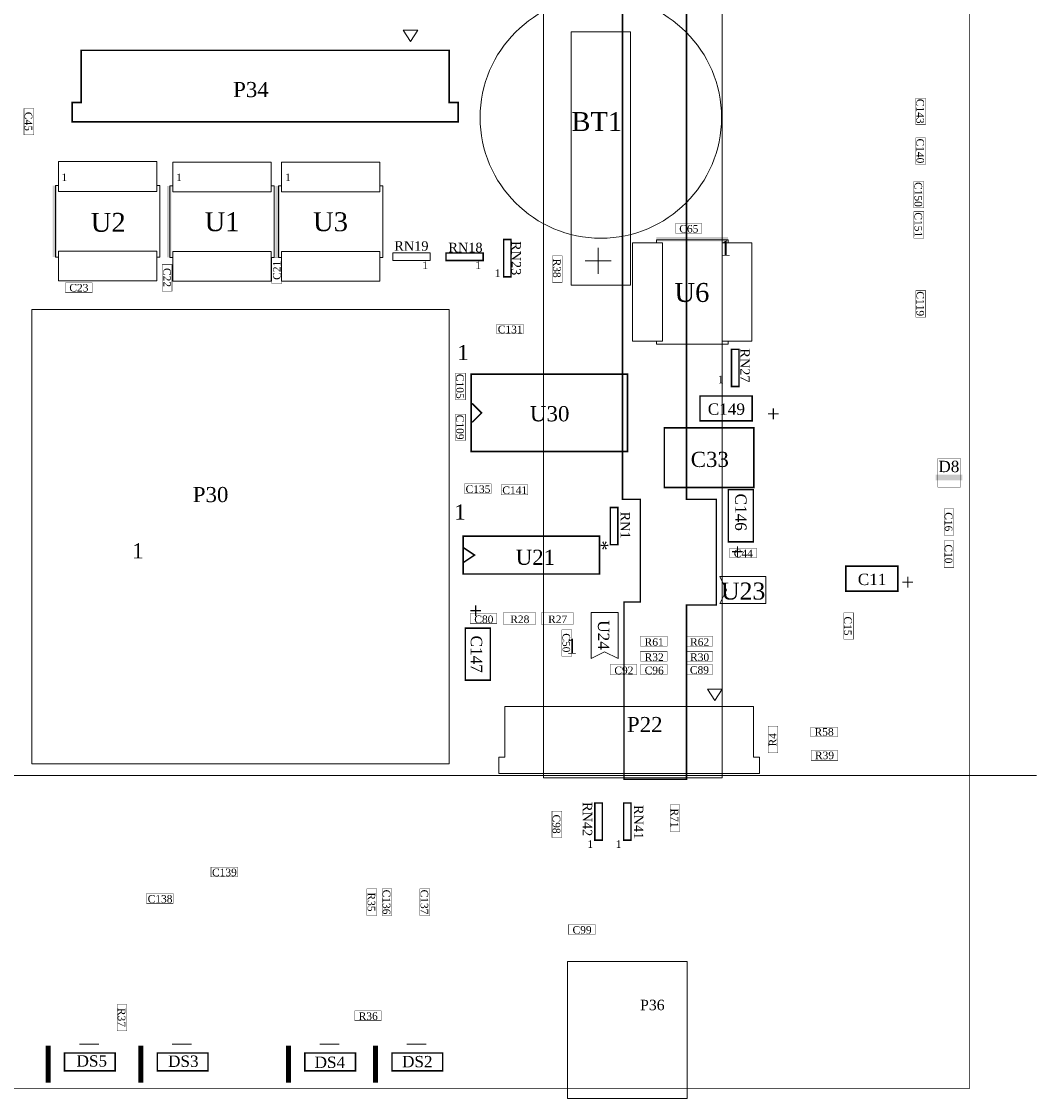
# Model space of a CAD drawing. Header units: inches. Extents: x -48 to 59, y -52 to 60.
# Tile 2 of 3: x -9 to 59, y -52 to 20. Entities that reach past the tile are written whole.
import ezdxf
from ezdxf.enums import TextEntityAlignment as Align

# ---------------------------------------------------------------- set-up
doc = ezdxf.new("R2010")
doc.units = ezdxf.units.IN
doc.header["$MEASUREMENT"] = 0
for name, color, linetype, lineweight, true_color in [('ASSEMBLY_OUTLINES_BTM', 191, 'Continuous', 0, 0xbf7fff), ('ASSEMBLY_REF_DES_BTM', 191, 'Continuous', 0, 0xbf7fff), ('BOARD_OUTLINE', 1, 'Continuous', 0, 0xff0000)]:
    doc.layers.add(name, color=color, linetype=linetype, lineweight=lineweight, true_color=true_color)
doc.styles.get("Standard").update_dxf_attribs({"font": 'TIMES.TTF'})

msp = doc.modelspace()

# ---------------------------------------------------------------- linework, layer by layer
at = {"layer": 'ASSEMBLY_OUTLINES_BTM'}
for p, q in [((29.208, 2.942), (29.208, 4.692)), ((28.333, 3.817), (30.083, 3.817)), ((-47.62, -30.729), (58.62, -30.729)), ((-5.603, -48.757), (-4.303, -48.757)), ((0.62, -48.757), (1.92, -48.757)), ((10.526, -48.757), (11.826, -48.757)), ((16.368, -48.757), (17.668, -48.757))]:
    msp.add_line(p, q, dxfattribs=at)
for points in [[(25.54, -30.889), (25.54, 33.311), (-15.46, 33.311), (-15.46, -30.889), (-27.46, -30.889), (-27.46, 55.011), (37.54, 55.011), (37.54, -30.889)], [(16.112, 19.294), (16.612, 18.544), (17.112, 19.294)], [(27.387, 2.188), (27.387, 19.188), (31.387, 19.188), (31.387, 2.188)], [(-0.4, 8.874), (-0.4, 8.474), (-7, 8.474), (-7, 8.874), (-7.2, 8.874), (-7.2, 4.074), (-7, 4.074), (-7, 4.474), (-0.4, 4.474), (-0.4, 4.074), (-0.2, 4.074), (-0.2, 8.874)], [(7.269, 8.843), (7.269, 8.443), (0.669, 8.443), (0.669, 8.843), (0.469, 8.843), (0.469, 4.043), (0.669, 4.043), (0.669, 4.443), (7.269, 4.443), (7.269, 4.043), (7.469, 4.043), (7.469, 8.843)], [(14.548, 8.843), (14.548, 8.443), (7.948, 8.443), (7.948, 8.843), (7.748, 8.843), (7.748, 4.043), (7.948, 4.043), (7.948, 4.443), (14.548, 4.443), (14.548, 4.043), (14.748, 4.043), (14.748, 8.843)], [(37.922, -1.584), (37.522, -1.584), (37.522, 5.016), (37.922, 5.016), (37.922, 5.216), (33.122, 5.216), (33.122, 5.016), (33.522, 5.016), (33.522, -1.584), (33.122, -1.584), (33.122, -1.784), (37.922, -1.784)], [(15.437, 3.844), (15.437, 4.345), (17.937, 4.345), (17.937, 3.844)], [(-8.798, -29.941), (-8.798, 0.559), (19.202, 0.559), (19.202, -29.941)], [(37.362, -17.383), (37.812, -18.283), (37.362, -19.183), (40.462, -19.183), (40.462, -17.383)], [(28.741, -22.881), (29.641, -22.431), (30.541, -22.881), (30.541, -19.781), (28.741, -19.781)], [(37.536, -24.943), (36.536, -24.943), (37.036, -25.693)], [(40.036, -30.592), (22.536, -30.592), (22.536, -29.492), (22.936, -29.492), (22.936, -26.092), (39.636, -26.092), (39.636, -29.492), (40.036, -29.492)], [(27.155, -52.412), (27.155, -43.212), (35.175, -43.212), (35.175, -52.412)]]:
    msp.add_lwpolyline(points, close=True, dxfattribs=at)
at = {"layer": 'ASSEMBLY_OUTLINES_BTM', "lineweight": 211}
for points, const_width in [([(30.84, 31.611), (30.84, -12.189), (32.04, -12.189), (32.04, -19.089), (30.94, -19.089), (30.94, -30.989), (35.14, -30.989), (35.14, -19.289), (37.14, -19.289), (37.14, -12.189), (35.14, -12.189), (35.14, 54.611)], 0.102), ([(20.75, -7.023), (21.385, -6.388), (20.75, -5.753)], 0.102), ([(20.148, -16.443), (20.91, -15.935), (20.148, -15.427)], 0.102), ([(-7.703, -51.357), (-7.703, -48.857)], 0.35), ([(-1.48, -51.357), (-1.48, -48.857)], 0.35), ([(8.426, -51.357), (8.426, -48.857)], 0.35), ([(14.268, -51.357), (14.268, -48.857)], 0.35)]:
    msp.add_lwpolyline(points, dxfattribs=dict(at, const_width=const_width))
for points, const_width in [([(19.812, 13.145), (-6.088, 13.145), (-6.088, 14.445), (-5.488, 14.445), (-5.488, 17.945), (19.212, 17.945), (19.212, 14.445), (19.812, 14.445)], 0.1), ([(22.863, 2.743), (22.863, 5.243), (23.363, 5.243), (23.363, 2.743)], 0.102), ([(18.993, 3.844), (18.993, 4.345), (21.493, 4.345), (21.493, 3.844)], 0.102), ([(38.154, -4.623), (38.154, -2.123), (38.654, -2.123), (38.654, -4.623)], 0.102), ([(20.68, -8.988), (20.68, -3.788), (31.17, -3.788), (31.17, -8.988)], 0.102), ([(36.045, -6.929), (36.045, -5.253), (39.544, -5.253), (39.544, -6.929)], 0.102), ([(33.651, -11.393), (33.651, -7.393), (39.651, -7.393), (39.651, -11.393)], 0.102), ([(37.947, -15.041), (37.947, -11.542), (39.623, -11.542), (39.623, -15.041)], 0.102), ([(30.026, -15.24), (30.026, -12.74), (30.526, -12.74), (30.526, -15.24)], 0.102), ([(20.148, -17.205), (20.148, -14.665), (29.292, -14.665), (29.292, -17.205)], 0.102), ([(45.824, -18.359), (45.824, -16.683), (49.323, -16.683), (49.323, -18.359)], 0.102), ([(20.294, -24.338), (20.294, -20.839), (21.97, -20.839), (21.97, -24.338)], 0.102), ([(28.985, -35.078), (28.985, -32.578), (29.485, -32.578), (29.485, -35.078)], 0.102), ([(30.915, -35.078), (30.915, -32.578), (31.415, -32.578), (31.415, -35.078)], 0.102), ([(-6.603, -50.557), (-6.603, -49.357), (-3.203, -49.357), (-3.203, -50.557)], 0.1), ([(-0.38, -50.557), (-0.38, -49.357), (3.02, -49.357), (3.02, -50.557)], 0.1), ([(9.526, -50.557), (9.526, -49.357), (12.926, -49.357), (12.926, -50.557)], 0.1), ([(15.368, -50.557), (15.368, -49.357), (18.768, -49.357), (18.768, -50.557)], 0.1)]:
    msp.add_lwpolyline(points, close=True, dxfattribs=dict(at, const_width=const_width))
at = {"layer": 'ASSEMBLY_OUTLINES_BTM', "lineweight": 60, "const_width": 0.0254}
for points in [[(50.52, 12.959), (50.52, 14.737), (51.18, 14.737), (51.18, 12.959)], [(-9.323, 12.273), (-9.323, 14.051), (-8.662, 14.051), (-8.662, 12.273)], [(50.52, 10.292), (50.52, 12.07), (51.18, 12.07), (51.18, 10.292)], [(50.393, 7.371), (50.393, 9.149), (51.053, 9.149), (51.053, 7.371)], [(50.393, 5.339), (50.393, 7.117), (51.053, 7.117), (51.053, 5.339)], [(34.391, 5.669), (34.391, 6.33), (36.169, 6.33), (36.169, 5.669)], [(7.314, 2.291), (7.314, 4.069), (7.975, 4.069), (7.975, 2.291)], [(26.136, 2.374), (26.136, 4.152), (26.796, 4.152), (26.796, 2.374)], [(-0.052, 1.783), (-0.052, 3.561), (0.609, 3.561), (0.609, 1.783)], [(-6.529, 1.681), (-6.529, 2.342), (-4.751, 2.342), (-4.751, 1.681)], [(50.523, 0.037), (50.523, 1.815), (51.184, 1.815), (51.184, 0.037)], [(22.402, -1.087), (22.402, -0.427), (24.18, -0.427), (24.18, -1.087)], [(19.633, -5.507), (19.633, -3.729), (20.294, -3.729), (20.294, -5.507)], [(19.633, -8.25), (19.633, -6.472), (20.294, -6.472), (20.294, -8.25)], [(51.993, -11.374), (51.993, -9.444), (53.517, -9.444), (53.517, -11.374)], [(20.243, -11.806), (20.243, -11.146), (22.021, -11.146), (22.021, -11.806)], [(22.707, -11.882), (22.707, -11.222), (24.485, -11.222), (24.485, -11.882)], [(52.425, -14.6), (52.425, -12.822), (53.085, -12.822), (53.085, -14.6)], [(52.425, -16.759), (52.425, -14.981), (53.085, -14.981), (53.085, -16.759)], [(38.048, -16.124), (38.048, -15.464), (39.826, -15.464), (39.826, -16.124)], [(20.624, -20.518), (20.624, -19.858), (22.402, -19.858), (22.402, -20.518)], [(22.859, -20.594), (22.859, -19.782), (24.993, -19.782), (24.993, -20.594)], [(25.399, -20.594), (25.399, -19.782), (27.533, -19.782), (27.533, -20.594)], [(45.694, -21.585), (45.694, -19.807), (46.354, -19.807), (46.354, -21.585)], [(26.771, -22.728), (26.771, -20.95), (27.431, -20.95), (27.431, -22.728)], [(32.054, -22.042), (32.054, -21.382), (33.832, -21.382), (33.832, -22.042)], [(35.102, -22.042), (35.102, -21.382), (36.88, -21.382), (36.88, -22.042)], [(32.054, -23.058), (32.054, -22.398), (33.832, -22.398), (33.832, -23.058)], [(35.102, -23.058), (35.102, -22.398), (36.88, -22.398), (36.88, -23.058)], [(30.022, -23.947), (30.022, -23.287), (31.8, -23.287), (31.8, -23.947)], [(32.054, -23.947), (32.054, -23.287), (33.832, -23.287), (33.832, -23.947)], [(35.102, -23.947), (35.102, -23.287), (36.88, -23.287), (36.88, -23.947)], [(40.614, -29.205), (40.614, -27.427), (41.274, -27.427), (41.274, -29.205)], [(43.484, -28.138), (43.484, -27.478), (45.262, -27.478), (45.262, -28.138)], [(43.509, -29.713), (43.509, -29.053), (45.287, -29.053), (45.287, -29.713)], [(26.11, -34.895), (26.11, -33.117), (26.771, -33.117), (26.771, -34.895)], [(34.035, -34.488), (34.035, -32.71), (34.696, -32.71), (34.696, -34.488)], [(3.225, -37.536), (3.225, -36.876), (5.003, -36.876), (5.003, -37.536)], [(-1.093, -39.314), (-1.093, -38.654), (0.685, -38.654), (0.685, -39.314)], [(13.69, -40.127), (13.69, -38.349), (14.35, -38.349), (14.35, -40.127)], [(14.706, -40.127), (14.706, -38.349), (15.366, -38.349), (15.366, -40.127)], [(17.246, -40.127), (17.246, -38.349), (17.906, -38.349), (17.906, -40.127)], [(27.228, -41.397), (27.228, -40.737), (29.006, -40.737), (29.006, -41.397)], [(-3.074, -47.874), (-3.074, -46.096), (-2.414, -46.096), (-2.414, -47.874)], [(12.877, -47.188), (12.877, -46.528), (14.655, -46.528), (14.655, -47.188)]]:
    msp.add_lwpolyline(points, close=True, dxfattribs=at)
at = {"layer": 'ASSEMBLY_OUTLINES_BTM'}
for points in [[(-7, 8.874), (-7, 10.474), (-0.4, 10.474), (-0.4, 8.874)], [(0.669, 8.843), (0.669, 10.443), (7.269, 10.443), (7.269, 8.843)], [(7.948, 8.843), (7.948, 10.443), (14.548, 10.443), (14.548, 8.843)], [(33.122, 5.016), (31.522, 5.016), (31.522, -1.584), (33.122, -1.584)], [(37.922, 5.016), (39.522, 5.016), (39.522, -1.584), (37.922, -1.584)], [(-7, 4.074), (-7, 2.474), (-0.4, 2.474), (-0.4, 4.074)], [(0.669, 4.043), (0.669, 2.443), (7.269, 2.443), (7.269, 4.043)], [(7.948, 4.043), (7.948, 2.443), (14.548, 2.443), (14.548, 4.043)]]:
    msp.add_lwpolyline(points, dxfattribs=at)
at = {"layer": 'ASSEMBLY_OUTLINES_BTM', "lineweight": 0}
msp.add_circle((29.387, 13.438), 8.1, dxfattribs=at)
at = {"layer": 'ASSEMBLY_OUTLINES_BTM'}
for points in [[(-7.4, 4.074), (-7.1, 4.074), (-7.4, 8.874), (-7.1, 8.874)], [(0.269, 4.043), (0.569, 4.043), (0.269, 8.843), (0.569, 8.843)], [(7.548, 4.043), (7.848, 4.043), (7.548, 8.843), (7.848, 8.843)], [(33.122, 5.116), (37.922, 5.116), (33.122, 5.416), (37.922, 5.416)], [(51.866, -10.917), (53.644, -10.917), (51.866, -10.536), (53.644, -10.536)]]:
    msp.add_solid(points, dxfattribs=at)
at = {"layer": 'BOARD_OUTLINE', "lineweight": 120, "const_width": 0.05}
msp.add_lwpolyline([(-41.86, -51.729), (-41.86, 59.471), (54.14, 59.471), (54.14, -51.729)], close=True, dxfattribs=at)

# ---------------------------------------------------------------- texts
at = {"layer": 'ASSEMBLY_OUTLINES_BTM', "linetype": 'Continuous'}
for p in [(-6.62, 9.42), (1.086, 9.42), (8.391, 9.42), (17.598, 3.515), (21.154, 3.515), (22.455, 2.985), (28.676, -35.336), (30.578, -35.336)]:
    msp.add_text('1', height=0.508, dxfattribs=at).set_placement(p, align=Align.MIDDLE_CENTER)
for height, p in [(1.016, (38.131, 3.854)), (1.016, (20.517, -3.152)), (0.508, (37.63, -4.553)), (1.016, (20.317, -13.86)), (1.016, (-1.299, -16.462)), (1.016, (27.823, -22.867))]:
    msp.add_text('1', height=height, dxfattribs=at).set_placement(p, align=Align.BOTTOM_RIGHT)
for rotation, p in [(180, (40.534, -5.631)), (90, (39.373, -15.269)), (180, (49.551, -16.934)), (-90, (20.163, -20.103))]:
    msp.add_text('+', height=1.016, rotation=rotation, dxfattribs=at).set_placement(p, align=Align.BOTTOM_RIGHT)
msp.add_text('*', height=0.889, rotation=90, dxfattribs=at).set_placement((29.826, -15.29), align=Align.MIDDLE_CENTER)
at = {"layer": 'ASSEMBLY_REF_DES_BTM', "linetype": 'Continuous'}
for s, height, p in [('P34', 1.016, (5.906, 15.316)), ('BT1', 1.27, (29.115, 13.166)), ('U2', 1.27, (-3.67, 6.4)), ('U1', 1.27, (3.969, 6.443)), ('U3', 1.27, (11.248, 6.443)), ('C65', 0.508, (35.292, 5.97)), ('RN19', 0.635, (16.674, 4.814)), ('RN18', 0.635, (20.303, 4.714)), ('C23', 0.508, (-5.64, 2.012)), ('U6', 1.27, (35.5, 1.694)), ('C131', 0.508, (23.303, -0.787)), ('C149', 0.762, (37.812, -6.136)), ('U30', 1.02, (25.954, -6.447)), ('C33', 1.016, (36.699, -9.512)), ('D8', 0.762, (52.742, -9.987)), ('C135', 0.508, (21.144, -11.506)), ('C141', 0.508, (23.608, -11.582)), ('C44', 0.508, (38.949, -15.824)), ('C11', 0.762, (47.591, -17.566)), ('U23', 1.143, (38.939, -18.35)), ('C80', 0.508, (21.537, -20.247)), ('R28', 0.508, (23.95, -20.247)), ('R27', 0.508, (26.49, -20.247)), ('R61', 0.508, (32.967, -21.771)), ('R62', 0.508, (36.015, -21.771)), ('R32', 0.508, (32.967, -22.787)), ('R30', 0.508, (36.015, -22.787)), ('C92', 0.508, (30.935, -23.676)), ('C96', 0.508, (32.967, -23.676)), ('C89', 0.508, (36.003, -23.647)), ('P22', 1.016, (32.334, -27.311)), ('R58', 0.508, (44.373, -27.808)), ('R39', 0.508, (44.398, -29.383)), ('C139', 0.508, (4.126, -37.236)), ('C138', 0.508, (-0.192, -39.014)), ('C99', 0.508, (28.129, -41.097)), ('R36', 0.508, (13.778, -46.888)), ('DS5', 0.762, (-4.774, -49.891)), ('DS3', 0.762, (1.368, -49.91)), ('DS4', 0.762, (11.201, -49.983)), ('DS2', 0.762, (17.07, -49.937))]:
    msp.add_text(s, height=height, dxfattribs=at).set_placement(p, align=Align.MIDDLE_CENTER)
for s, height, rotation, p in [('C143', 0.508, -90, (50.82, 13.86)), ('C45', 0.508, -90, (-9.022, 13.174)), ('C140', 0.508, -90, (50.82, 11.193)), ('C150', 0.508, -90, (50.693, 8.272)), ('C151', 0.508, -90, (50.693, 6.24)), ('RN23', 0.635, -90, (23.707, 3.993)), ('C21', 0.508, 90, (7.645, 3.18)), ('R38', 0.508, -90, (26.436, 3.325)), ('C22', 0.508, -90, (0.279, 2.696)), ('C119', 0.508, -90, (50.824, 0.938)), ('RN27', 0.635, -90, (39.061, -3.207)), ('C105', 0.508, -90, (19.934, -4.606)), ('C109', 0.508, -90, (19.934, -7.349)), ('C146', 0.762, -90, (38.785, -13.056)), ('RN1', 0.635, -90, (31.033, -13.925)), ('C16', 0.508, -90, (52.725, -13.699)), ('C10', 0.508, -90, (52.725, -15.858)), ('C15', 0.508, -90, (45.965, -20.696)), ('U24', 0.762, -90, (29.574, -21.304)), ('C147', 0.762, -90, (21.043, -22.588)), ('C50', 0.508, -90, (27.071, -21.827)), ('R4', 0.508, 90, (40.914, -28.328)), ('RN42', 0.635, -90, (28.49, -33.662)), ('RN41', 0.635, -90, (31.922, -33.862)), ('R71', 0.508, -90, (34.336, -33.587)), ('C98', 0.508, -90, (26.411, -33.994)), ('R35', 0.508, -90, (13.99, -39.226)), ('C136', 0.508, -90, (15.006, -39.226)), ('C137', 0.508, -90, (17.546, -39.226)), ('R37', 0.508, -90, (-2.774, -46.973))]:
    msp.add_text(s, height=height, rotation=rotation, dxfattribs=at).set_placement(p, align=Align.MIDDLE_CENTER)
msp.add_text('P30', height=1.016, dxfattribs=at).set_placement((4.393, -12.685), align=Align.BOTTOM_RIGHT)
msp.add_text('U21', height=1.016, dxfattribs=at).set_placement((24.997, -15.575), align=Align.TOP_CENTER)
msp.add_text('P36', height=0.7, dxfattribs=at).set_placement((32.021, -45.786), align=Align.TOP_LEFT)

doc.saveas('drawing.dxf')
